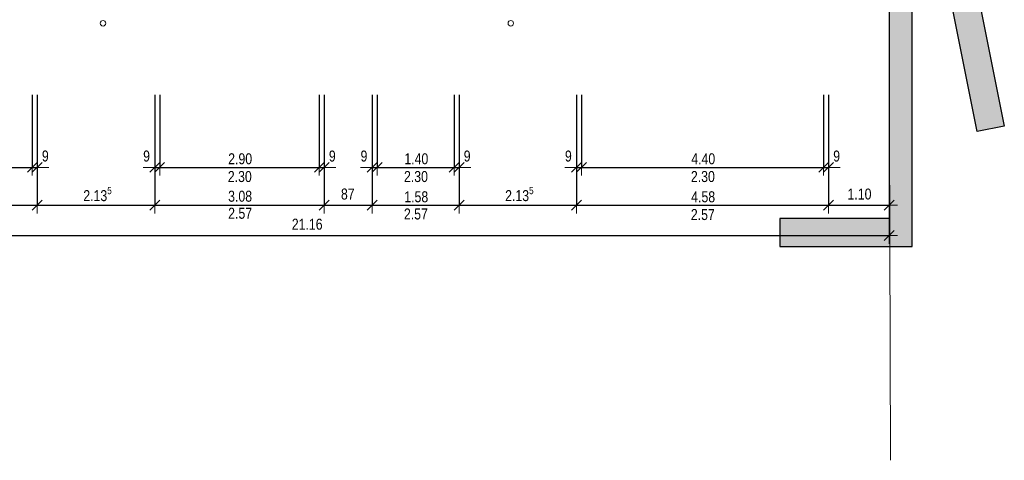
# Model space of a CAD drawing. Header units: metres. Extents: x -7.1 to 26.5, y -14.7 to 18.1.
# Tile 57 of 182: x 7.2 to 25.1, y -14.7 to -6.7. Entities that reach past the tile are written whole.
import ezdxf

# ---------------------------------------------------------------- set-up
doc = ezdxf.new("R2010")
doc.units = ezdxf.units.M
doc.header["$PDMODE"] = 65
doc.linetypes.add('AUSGEZOGEN', pattern=[0])
doc.linetypes.add('STRICHLINIE_S4', pattern=[0.0055, 0.0035, -0.001, 0, -0.001])
for name, color, linetype in [('XR$1$065 Möbel Einrichtung', 7, 'AUSGEZOGEN'), ('XR$1$255 Plangrafiken', 7, 'AUSGEZOGEN'), ('XR$2$105 Bemassungen 100', 7, 'AUSGEZOGEN'), ('XR$3$035 Decken', 7, 'AUSGEZOGEN')]:
    doc.layers.add(name, color=color, linetype=linetype)
doc.styles.add('ARIAL', font='arial.ttf')
doc.dimstyles.new('DIMSTYLE_3', dxfattribs={"dimtxt": 0.2, "dimasz": 0.3, "dimexe": 0, "dimexo": 0, "dimgap": 0.1, "dimtad": 2, "dimrnd": 0.005, "dimzin": 4, "dimdsep": 46, "dimtxsty": 'ARIAL', "dimblk1": 'ALL_ML_STRICH', "dimblk2": 'ALL_ML_STRICH', "dimsah": 1, "dimcen": 0, "dimclrd": 7, "dimclre": 7, "dimclrt": 7, "dimadec": 0, "dimazin": 0, "dimtfac": 1, "dimtdec": 0, "dimtix": 1, "dimtmove": 2, "dimatfit": 3, "dimfxl": 0, "dimtzin": 0, "dimlwd": 0, "dimlwe": 18, "dimarcsym": 0})
doc.dimstyles.new('DIMSTYLE_5', dxfattribs={"dimtxt": 0.2, "dimasz": 0.3, "dimexe": 0, "dimexo": 0, "dimgap": 0.1, "dimtad": 2, "dimdec": 1, "dimlfac": 100, "dimrnd": 0.5, "dimzin": 4, "dimdsep": 46, "dimtxsty": 'ARIAL', "dimblk1": 'ALL_ML_STRICH', "dimblk2": 'ALL_ML_STRICH', "dimsah": 1, "dimcen": 0, "dimclrd": 7, "dimclre": 7, "dimclrt": 7, "dimadec": 0, "dimazin": 0, "dimtfac": 1, "dimtdec": 0, "dimtix": 1, "dimtmove": 2, "dimatfit": 3, "dimfxl": 0, "dimtzin": 0, "dimlwd": 0, "dimlwe": 18, "dimarcsym": 0})
doc.dimstyles.new('DIMSTYLE_7', dxfattribs={"dimtxt": 0.2, "dimasz": 0.3, "dimexe": 0, "dimexo": 0, "dimgap": 0.1, "dimtad": 2, "dimdec": 1, "dimlfac": 100, "dimrnd": 0.5, "dimzin": 4, "dimdsep": 46, "dimtxsty": 'ARIAL', "dimblk1": 'ALL_ML_STRICH', "dimblk2": 'ALL_ML_STRICH', "dimsah": 1, "dimcen": 0, "dimclrd": 7, "dimclre": 7, "dimclrt": 7, "dimadec": 0, "dimazin": 0, "dimtfac": 1, "dimtdec": 0, "dimtix": 1, "dimtmove": 2, "dimatfit": 3, "dimfxl": 0, "dimtvp": 1.2, "dimtzin": 0, "dimlwd": 0, "dimlwe": 18, "dimarcsym": 0})
doc.dimstyles.new('DIMSTYLE_8', dxfattribs={"dimtxt": 0.2, "dimasz": 0.3, "dimexe": 0, "dimexo": 0, "dimgap": 0.1, "dimtad": 2, "dimdec": 3, "dimrnd": 0.005, "dimzin": 4, "dimdsep": 46, "dimtxsty": 'ARIAL', "dimblk1": 'ALL_ML_STRICH', "dimblk2": 'ALL_ML_STRICH', "dimsah": 1, "dimcen": 0, "dimclrd": 7, "dimclre": 7, "dimclrt": 7, "dimadec": 0, "dimazin": 0, "dimtfac": 1, "dimtdec": 0, "dimtix": 1, "dimtmove": 2, "dimatfit": 3, "dimfxl": 0, "dimtzin": 0, "dimlwd": 0, "dimlwe": 18, "dimarcsym": 0})
doc.dimstyles.new('DIMSTYLE_9', dxfattribs={"dimtxt": 0.2, "dimasz": 0.3, "dimexe": 0, "dimexo": 0, "dimgap": 0.1, "dimtad": 2, "dimdec": 3, "dimrnd": 0.005, "dimzin": 4, "dimdsep": 46, "dimtxsty": 'ARIAL', "dimblk1": 'ALL_ML_STRICH', "dimblk2": 'ALL_ML_STRICH', "dimsah": 1, "dimcen": 0, "dimclrd": 7, "dimclre": 7, "dimclrt": 7, "dimadec": 0, "dimazin": 0, "dimtfac": 1, "dimtdec": 0, "dimtix": 1, "dimtmove": 2, "dimatfit": 3, "dimfxl": 0, "dimtzin": 0, "dimlwd": 0, "dimlwe": 18, "dimarcsym": 0})

# ---------------------------------------------------------------- blocks, each defined once
blk = doc.blocks.new('COMPLEXOBJECT_26')
at = {"layer": 'XR$1$065 Möbel Einrichtung', "color": 8, "linetype": 'AUSGEZOGEN', "lineweight": 13, "transparency": 33554687}
for start, end in [(90, 270), (270, 90)]:
    blk.add_arc((8.747, -6.722), 0.05, start, end, dxfattribs=at)
blk = doc.blocks.new('COMPLEXOBJECT_27')
at = {"layer": 'XR$1$065 Möbel Einrichtung', "color": 8, "linetype": 'AUSGEZOGEN', "lineweight": 13, "transparency": 33554687}
for start, end in [(90, 270), (270, 90)]:
    blk.add_arc((16.157, -6.722), 0.05, start, end, dxfattribs=at)
blk = doc.blocks.new('ALL_ML_STRICH')
at = {"color": 0, "linetype": 'ByBlock', "lineweight": -2}
for p, q in [((-1, 0), (0.5, 0)), ((-0.3, -0.3), (0.3, 0.3)), ((0, -0.5), (0, 0.5))]:
    blk.add_line(p, q, dxfattribs=at)
blk = doc.blocks.new('*D124')
at = {"layer": 'DEFPOINTS', "color": 7, "linetype": 'AUSGEZOGEN', "lineweight": 18, "transparency": 16777216}
for p in [(3.062, -8.218), (7.462, -8.593), (3.062, -9.338)]:
    blk.add_point(p, dxfattribs=at)
at = {"layer": 'XR$2$105 Bemassungen 100', "color": 7, "linetype": 'AUSGEZOGEN', "lineweight": -2, "transparency": 16777216}
for p, q in [((3.062, -8.021), (3.062, -9.338)), ((7.462, -8.021), (7.462, -9.338)), ((3.062, -9.338), (7.462, -9.338))]:
    blk.add_line(p, q, dxfattribs=at)
at = {"layer": 'XR$2$105 Bemassungen 100', "color": 7, "linetype": 'AUSGEZOGEN', "lineweight": 18, "transparency": 16777216, "xscale": 0.3, "yscale": 0.3, "zscale": 0.3, "rotation": 180}
blk.add_blockref('ALL_ML_STRICH', (3.062, -9.338), dxfattribs=at)
at = {"layer": 'XR$2$105 Bemassungen 100', "color": 7, "linetype": 'AUSGEZOGEN', "lineweight": 18, "transparency": 16777216, "xscale": 0.3, "yscale": 0.3, "zscale": 0.3}
blk.add_blockref('ALL_ML_STRICH', (7.462, -9.338), dxfattribs=at)
at = {"layer": 'XR$2$105 Bemassungen 100', "color": 7, "linetype": 'AUSGEZOGEN', "lineweight": 18, "transparency": 16777216, "insert": (5.274, -9.133), "char_height": 0.2, "width": 0.64, "attachment_point": 5, "style": 'ARIAL'}
blk.add_mtext('\\W0.80;\\A1;{\\A1;{4.40\\H0.132000;\\S^ ;}}', dxfattribs=at)
blk = doc.blocks.new('*D125')
at = {"layer": 'DEFPOINTS', "color": 7, "linetype": 'AUSGEZOGEN', "lineweight": 18, "transparency": 16777216}
for p in [(7.462, -8.593), (7.552, -8.593), (7.462, -9.338)]:
    blk.add_point(p, dxfattribs=at)
at = {"layer": 'XR$2$105 Bemassungen 100', "color": 7, "linetype": 'AUSGEZOGEN', "lineweight": -2, "transparency": 16777216}
for p, q in [((7.462, -8.021), (7.462, -9.338)), ((7.552, -8.021), (7.552, -9.338)), ((7.462, -9.338), (7.552, -9.338))]:
    blk.add_line(p, q, dxfattribs=at)
at = {"layer": 'XR$2$105 Bemassungen 100', "color": 7, "linetype": 'AUSGEZOGEN', "lineweight": 18, "transparency": 16777216, "xscale": 0.3, "yscale": 0.3, "zscale": 0.3}
blk.add_blockref('ALL_ML_STRICH', (7.552, -9.338), dxfattribs=at)
at = {"layer": 'XR$2$105 Bemassungen 100', "color": 7, "linetype": 'AUSGEZOGEN', "lineweight": 18, "transparency": 16777216, "xscale": 0.3, "yscale": 0.3, "zscale": 0.3, "rotation": 180}
blk.add_blockref('ALL_ML_STRICH', (7.462, -9.338), dxfattribs=at)
at = {"layer": 'XR$2$105 Bemassungen 100', "color": 7, "linetype": 'AUSGEZOGEN', "lineweight": 18, "transparency": 16777216, "insert": (7.698, -9.133), "char_height": 0.2, "width": 0.48, "attachment_point": 5, "style": 'ARIAL'}
blk.add_mtext('\\W0.80;\\A1;{\\A1;{9\\H0.132000;\\S^ ;}}', dxfattribs=at)
blk = doc.blocks.new('*D126')
at = {"layer": 'DEFPOINTS', "color": 7, "linetype": 'AUSGEZOGEN', "lineweight": 18, "transparency": 16777216}
for p in [(1.872, -9.43), (23.032, -10.027), (1.872, -10.576)]:
    blk.add_point(p, dxfattribs=at)
at = {"layer": 'XR$2$105 Bemassungen 100', "color": 7, "linetype": 'AUSGEZOGEN', "lineweight": -2, "transparency": 16777216}
for p, q in [((1.872, -7.156), (1.872, -10.576)), ((23.032, -7.156), (23.032, -10.576)), ((1.872, -10.576), (23.032, -10.576))]:
    blk.add_line(p, q, dxfattribs=at)
at = {"layer": 'XR$2$105 Bemassungen 100', "color": 7, "linetype": 'AUSGEZOGEN', "lineweight": 18, "transparency": 16777216, "xscale": 0.3, "yscale": 0.3, "zscale": 0.3, "rotation": 180}
blk.add_blockref('ALL_ML_STRICH', (1.872, -10.576), dxfattribs=at)
at = {"layer": 'XR$2$105 Bemassungen 100', "color": 7, "linetype": 'AUSGEZOGEN', "lineweight": 18, "transparency": 16777216, "xscale": 0.3, "yscale": 0.3, "zscale": 0.3}
blk.add_blockref('ALL_ML_STRICH', (23.032, -10.576), dxfattribs=at)
at = {"layer": 'XR$2$105 Bemassungen 100', "color": 7, "linetype": 'AUSGEZOGEN', "lineweight": 18, "transparency": 16777216, "insert": (12.457, -10.372), "char_height": 0.2, "width": 0.8, "attachment_point": 5, "style": 'ARIAL'}
blk.add_mtext('\\W0.80;\\A1;{\\A1;{21.16\\H0.132000;\\S^ ;}}', dxfattribs=at)
blk = doc.blocks.new('*D127')
at = {"layer": 'DEFPOINTS', "color": 7, "linetype": 'AUSGEZOGEN', "lineweight": 18, "transparency": 16777216}
for p in [(17.352, -8.324), (17.442, -8.271), (17.352, -9.338)]:
    blk.add_point(p, dxfattribs=at)
at = {"layer": 'XR$2$105 Bemassungen 100', "color": 7, "linetype": 'AUSGEZOGEN', "lineweight": -2, "transparency": 16777216}
for p, q in [((17.352, -8.021), (17.352, -9.338)), ((17.442, -8.021), (17.442, -9.338)), ((17.352, -9.338), (17.442, -9.338))]:
    blk.add_line(p, q, dxfattribs=at)
at = {"layer": 'XR$2$105 Bemassungen 100', "color": 7, "linetype": 'AUSGEZOGEN', "lineweight": 18, "transparency": 16777216, "xscale": 0.3, "yscale": 0.3, "zscale": 0.3}
blk.add_blockref('ALL_ML_STRICH', (17.442, -9.338), dxfattribs=at)
at = {"layer": 'XR$2$105 Bemassungen 100', "color": 7, "linetype": 'AUSGEZOGEN', "lineweight": 18, "transparency": 16777216, "xscale": 0.3, "yscale": 0.3, "zscale": 0.3, "rotation": 180}
blk.add_blockref('ALL_ML_STRICH', (17.352, -9.338), dxfattribs=at)
at = {"layer": 'XR$2$105 Bemassungen 100', "color": 7, "linetype": 'AUSGEZOGEN', "lineweight": 18, "transparency": 16777216, "insert": (17.203, -9.134), "char_height": 0.2, "width": 0.48, "attachment_point": 5, "style": 'ARIAL'}
blk.add_mtext('\\W0.80;\\A1;{\\A1;{9\\H0.132000;\\S^ ;}}', dxfattribs=at)
blk = doc.blocks.new('*D128')
at = {"layer": 'DEFPOINTS', "color": 7, "linetype": 'AUSGEZOGEN', "lineweight": 18, "transparency": 16777216}
for p in [(17.442, -8.271), (21.842, -8.319), (17.442, -9.338)]:
    blk.add_point(p, dxfattribs=at)
at = {"layer": 'XR$2$105 Bemassungen 100', "color": 7, "linetype": 'AUSGEZOGEN', "lineweight": -2, "transparency": 16777216}
for p, q in [((17.442, -8.021), (17.442, -9.338)), ((21.842, -8.021), (21.842, -9.338)), ((17.442, -9.338), (21.842, -9.338))]:
    blk.add_line(p, q, dxfattribs=at)
at = {"layer": 'XR$2$105 Bemassungen 100', "color": 7, "linetype": 'AUSGEZOGEN', "lineweight": 18, "transparency": 16777216, "xscale": 0.3, "yscale": 0.3, "zscale": 0.3, "rotation": 180}
blk.add_blockref('ALL_ML_STRICH', (17.442, -9.338), dxfattribs=at)
at = {"layer": 'XR$2$105 Bemassungen 100', "color": 7, "linetype": 'AUSGEZOGEN', "lineweight": 18, "transparency": 16777216, "xscale": 0.3, "yscale": 0.3, "zscale": 0.3}
blk.add_blockref('ALL_ML_STRICH', (21.842, -9.338), dxfattribs=at)
at = {"layer": 'XR$2$105 Bemassungen 100', "color": 7, "linetype": 'AUSGEZOGEN', "lineweight": 18, "transparency": 16777216, "insert": (19.654, -9.184), "char_height": 0.2, "width": 0.64, "attachment_point": 5, "style": 'ARIAL'}
blk.add_mtext('\\W0.80;\\A1;{\\A1;{4.40\\H0.132000;\\S^ ;}}', dxfattribs=at)
at = {"layer": 'XR$2$105 Bemassungen 100', "color": 7, "linetype": 'AUSGEZOGEN', "lineweight": 18, "transparency": 16777216, "insert": (19.43, -9.405), "char_height": 0.2, "width": 0.01, "attachment_point": 1, "line_spacing_factor": 0.60241, "style": 'ARIAL'}
blk.add_mtext('\\W0.80;2.30', dxfattribs=at)
blk = doc.blocks.new('*D129')
at = {"layer": 'DEFPOINTS', "color": 7, "linetype": 'AUSGEZOGEN', "lineweight": 18, "transparency": 16777216}
for p in [(21.842, -8.319), (21.932, -8.29), (21.842, -9.338)]:
    blk.add_point(p, dxfattribs=at)
at = {"layer": 'XR$2$105 Bemassungen 100', "color": 7, "linetype": 'AUSGEZOGEN', "lineweight": -2, "transparency": 16777216}
for p, q in [((21.842, -8.021), (21.842, -9.338)), ((21.932, -8.021), (21.932, -9.338)), ((21.842, -9.338), (21.932, -9.338))]:
    blk.add_line(p, q, dxfattribs=at)
at = {"layer": 'XR$2$105 Bemassungen 100', "color": 7, "linetype": 'AUSGEZOGEN', "lineweight": 18, "transparency": 16777216, "xscale": 0.3, "yscale": 0.3, "zscale": 0.3}
blk.add_blockref('ALL_ML_STRICH', (21.932, -9.338), dxfattribs=at)
at = {"layer": 'XR$2$105 Bemassungen 100', "color": 7, "linetype": 'AUSGEZOGEN', "lineweight": 18, "transparency": 16777216, "xscale": 0.3, "yscale": 0.3, "zscale": 0.3, "rotation": 180}
blk.add_blockref('ALL_ML_STRICH', (21.842, -9.338), dxfattribs=at)
at = {"layer": 'XR$2$105 Bemassungen 100', "color": 7, "linetype": 'AUSGEZOGEN', "lineweight": 18, "transparency": 16777216, "insert": (22.078, -9.134), "char_height": 0.2, "width": 0.48, "attachment_point": 5, "style": 'ARIAL'}
blk.add_mtext('\\W0.80;\\A1;{\\A1;{9\\H0.132000;\\S^ ;}}', dxfattribs=at)
blk = doc.blocks.new('*D130')
at = {"layer": 'DEFPOINTS', "color": 7, "linetype": 'AUSGEZOGEN', "lineweight": 18, "transparency": 16777216}
for p in [(13.638, -8.228), (13.728, -8.218), (13.638, -9.338)]:
    blk.add_point(p, dxfattribs=at)
at = {"layer": 'XR$2$105 Bemassungen 100', "color": 7, "linetype": 'AUSGEZOGEN', "lineweight": -2, "transparency": 16777216}
for p, q in [((13.638, -8.021), (13.638, -9.338)), ((13.728, -8.021), (13.728, -9.338)), ((13.638, -9.338), (13.728, -9.338))]:
    blk.add_line(p, q, dxfattribs=at)
at = {"layer": 'XR$2$105 Bemassungen 100', "color": 7, "linetype": 'AUSGEZOGEN', "lineweight": 18, "transparency": 16777216, "xscale": 0.3, "yscale": 0.3, "zscale": 0.3}
blk.add_blockref('ALL_ML_STRICH', (13.728, -9.338), dxfattribs=at)
at = {"layer": 'XR$2$105 Bemassungen 100', "color": 7, "linetype": 'AUSGEZOGEN', "lineweight": 18, "transparency": 16777216, "xscale": 0.3, "yscale": 0.3, "zscale": 0.3, "rotation": 180}
blk.add_blockref('ALL_ML_STRICH', (13.638, -9.338), dxfattribs=at)
at = {"layer": 'XR$2$105 Bemassungen 100', "color": 7, "linetype": 'AUSGEZOGEN', "lineweight": 18, "transparency": 16777216, "insert": (13.489, -9.134), "char_height": 0.2, "width": 0.48, "attachment_point": 5, "style": 'ARIAL'}
blk.add_mtext('\\W0.80;\\A1;{\\A1;{9\\H0.132000;\\S^ ;}}', dxfattribs=at)
blk = doc.blocks.new('*D131')
at = {"layer": 'DEFPOINTS', "color": 7, "linetype": 'AUSGEZOGEN', "lineweight": 18, "transparency": 16777216}
for p in [(13.728, -8.218), (15.128, -8.266), (13.728, -9.338)]:
    blk.add_point(p, dxfattribs=at)
at = {"layer": 'XR$2$105 Bemassungen 100', "color": 7, "linetype": 'AUSGEZOGEN', "lineweight": -2, "transparency": 16777216}
for p, q in [((13.728, -8.021), (13.728, -9.338)), ((15.128, -8.021), (15.128, -9.338)), ((13.728, -9.338), (15.128, -9.338))]:
    blk.add_line(p, q, dxfattribs=at)
at = {"layer": 'XR$2$105 Bemassungen 100', "color": 7, "linetype": 'AUSGEZOGEN', "lineweight": 18, "transparency": 16777216, "xscale": 0.3, "yscale": 0.3, "zscale": 0.3, "rotation": 180}
blk.add_blockref('ALL_ML_STRICH', (13.728, -9.338), dxfattribs=at)
at = {"layer": 'XR$2$105 Bemassungen 100', "color": 7, "linetype": 'AUSGEZOGEN', "lineweight": 18, "transparency": 16777216, "xscale": 0.3, "yscale": 0.3, "zscale": 0.3}
blk.add_blockref('ALL_ML_STRICH', (15.128, -9.338), dxfattribs=at)
at = {"layer": 'XR$2$105 Bemassungen 100', "color": 7, "linetype": 'AUSGEZOGEN', "lineweight": 18, "transparency": 16777216, "insert": (14.44, -9.184), "char_height": 0.2, "width": 0.64, "attachment_point": 5, "style": 'ARIAL'}
blk.add_mtext('\\W0.80;\\A1;{\\A1;{1.40\\H0.132000;\\S^ ;}}', dxfattribs=at)
at = {"layer": 'XR$2$105 Bemassungen 100', "color": 7, "linetype": 'AUSGEZOGEN', "lineweight": 18, "transparency": 16777216, "insert": (14.216, -9.405), "char_height": 0.2, "width": 0.01, "attachment_point": 1, "line_spacing_factor": 0.60241, "style": 'ARIAL'}
blk.add_mtext('\\W0.80;2.30', dxfattribs=at)
blk = doc.blocks.new('*D132')
at = {"layer": 'DEFPOINTS', "color": 7, "linetype": 'AUSGEZOGEN', "lineweight": 18, "transparency": 16777216}
for p in [(15.128, -8.266), (15.128, -9.338), (15.218, -10.027)]:
    blk.add_point(p, dxfattribs=at)
at = {"layer": 'XR$2$105 Bemassungen 100', "color": 7, "linetype": 'AUSGEZOGEN', "lineweight": -2, "transparency": 16777216}
for p, q in [((15.128, -8.021), (15.128, -9.338)), ((15.128, -9.338), (15.218, -9.338)), ((15.218, -9.338), (15.218, -9.338))]:
    blk.add_line(p, q, dxfattribs=at)
at = {"layer": 'XR$2$105 Bemassungen 100', "color": 7, "linetype": 'AUSGEZOGEN', "lineweight": 18, "transparency": 16777216, "xscale": 0.3, "yscale": 0.3, "zscale": 0.3}
blk.add_blockref('ALL_ML_STRICH', (15.218, -9.338), dxfattribs=at)
at = {"layer": 'XR$2$105 Bemassungen 100', "color": 7, "linetype": 'AUSGEZOGEN', "lineweight": 18, "transparency": 16777216, "xscale": 0.3, "yscale": 0.3, "zscale": 0.3, "rotation": 180}
blk.add_blockref('ALL_ML_STRICH', (15.128, -9.338), dxfattribs=at)
at = {"layer": 'XR$2$105 Bemassungen 100', "color": 7, "linetype": 'AUSGEZOGEN', "lineweight": 18, "transparency": 16777216, "insert": (15.364, -9.134), "char_height": 0.2, "width": 0.48, "attachment_point": 5, "style": 'ARIAL'}
blk.add_mtext('\\W0.80;\\A1;{\\A1;{9\\H0.132000;\\S^ ;}}', dxfattribs=at)
blk = doc.blocks.new('*D133')
at = {"layer": 'DEFPOINTS', "color": 7, "linetype": 'AUSGEZOGEN', "lineweight": 18, "transparency": 16777216}
for p in [(9.687, -8.324), (9.777, -8.28), (9.687, -9.338)]:
    blk.add_point(p, dxfattribs=at)
at = {"layer": 'XR$2$105 Bemassungen 100', "color": 7, "linetype": 'AUSGEZOGEN', "lineweight": -2, "transparency": 16777216}
for p, q in [((9.687, -8.021), (9.687, -9.338)), ((9.777, -8.021), (9.777, -9.338)), ((9.687, -9.338), (9.777, -9.338))]:
    blk.add_line(p, q, dxfattribs=at)
at = {"layer": 'XR$2$105 Bemassungen 100', "color": 7, "linetype": 'AUSGEZOGEN', "lineweight": 18, "transparency": 16777216, "xscale": 0.3, "yscale": 0.3, "zscale": 0.3}
blk.add_blockref('ALL_ML_STRICH', (9.777, -9.338), dxfattribs=at)
at = {"layer": 'XR$2$105 Bemassungen 100', "color": 7, "linetype": 'AUSGEZOGEN', "lineweight": 18, "transparency": 16777216, "xscale": 0.3, "yscale": 0.3, "zscale": 0.3, "rotation": 180}
blk.add_blockref('ALL_ML_STRICH', (9.687, -9.338), dxfattribs=at)
at = {"layer": 'XR$2$105 Bemassungen 100', "color": 7, "linetype": 'AUSGEZOGEN', "lineweight": 18, "transparency": 16777216, "insert": (9.538, -9.134), "char_height": 0.2, "width": 0.48, "attachment_point": 5, "style": 'ARIAL'}
blk.add_mtext('\\W0.80;\\A1;{\\A1;{9\\H0.132000;\\S^ ;}}', dxfattribs=at)
blk = doc.blocks.new('*D134')
at = {"layer": 'DEFPOINTS', "color": 7, "linetype": 'AUSGEZOGEN', "lineweight": 18, "transparency": 16777216}
for p in [(12.677, -8.213), (9.777, -8.28), (9.777, -9.338)]:
    blk.add_point(p, dxfattribs=at)
at = {"layer": 'XR$2$105 Bemassungen 100', "color": 7, "linetype": 'AUSGEZOGEN', "lineweight": -2, "transparency": 16777216}
for p, q in [((9.777, -8.021), (9.777, -9.338)), ((12.677, -8.021), (12.677, -9.338)), ((9.777, -9.338), (12.677, -9.338))]:
    blk.add_line(p, q, dxfattribs=at)
at = {"layer": 'XR$2$105 Bemassungen 100', "color": 7, "linetype": 'AUSGEZOGEN', "lineweight": 18, "transparency": 16777216, "xscale": 0.3, "yscale": 0.3, "zscale": 0.3, "rotation": 180}
blk.add_blockref('ALL_ML_STRICH', (9.777, -9.338), dxfattribs=at)
at = {"layer": 'XR$2$105 Bemassungen 100', "color": 7, "linetype": 'AUSGEZOGEN', "lineweight": 18, "transparency": 16777216, "xscale": 0.3, "yscale": 0.3, "zscale": 0.3}
blk.add_blockref('ALL_ML_STRICH', (12.677, -9.338), dxfattribs=at)
at = {"layer": 'XR$2$105 Bemassungen 100', "color": 7, "linetype": 'AUSGEZOGEN', "lineweight": 18, "transparency": 16777216, "insert": (11.239, -9.184), "char_height": 0.2, "width": 0.64, "attachment_point": 5, "style": 'ARIAL'}
blk.add_mtext('\\W0.80;\\A1;{\\A1;{2.90\\H0.132000;\\S^ ;}}', dxfattribs=at)
at = {"layer": 'XR$2$105 Bemassungen 100', "color": 7, "linetype": 'AUSGEZOGEN', "lineweight": 18, "transparency": 16777216, "insert": (11.015, -9.405), "char_height": 0.2, "width": 0.01, "attachment_point": 1, "line_spacing_factor": 0.60241, "style": 'ARIAL'}
blk.add_mtext('\\W0.80;2.30', dxfattribs=at)
blk = doc.blocks.new('*D135')
at = {"layer": 'DEFPOINTS', "color": 7, "linetype": 'AUSGEZOGEN', "lineweight": 18, "transparency": 16777216}
for p in [(12.677, -8.213), (12.767, -8.213), (12.677, -9.338)]:
    blk.add_point(p, dxfattribs=at)
at = {"layer": 'XR$2$105 Bemassungen 100', "color": 7, "linetype": 'AUSGEZOGEN', "lineweight": -2, "transparency": 16777216}
for p, q in [((12.677, -8.021), (12.677, -9.338)), ((12.767, -8.021), (12.767, -9.338)), ((12.677, -9.338), (12.767, -9.338))]:
    blk.add_line(p, q, dxfattribs=at)
at = {"layer": 'XR$2$105 Bemassungen 100', "color": 7, "linetype": 'AUSGEZOGEN', "lineweight": 18, "transparency": 16777216, "xscale": 0.3, "yscale": 0.3, "zscale": 0.3}
blk.add_blockref('ALL_ML_STRICH', (12.767, -9.338), dxfattribs=at)
at = {"layer": 'XR$2$105 Bemassungen 100', "color": 7, "linetype": 'AUSGEZOGEN', "lineweight": 18, "transparency": 16777216, "xscale": 0.3, "yscale": 0.3, "zscale": 0.3, "rotation": 180}
blk.add_blockref('ALL_ML_STRICH', (12.677, -9.338), dxfattribs=at)
at = {"layer": 'XR$2$105 Bemassungen 100', "color": 7, "linetype": 'AUSGEZOGEN', "lineweight": 18, "transparency": 16777216, "insert": (12.913, -9.134), "char_height": 0.2, "width": 0.48, "attachment_point": 5, "style": 'ARIAL'}
blk.add_mtext('\\W0.80;\\A1;{\\A1;{9\\H0.132000;\\S^ ;}}', dxfattribs=at)
blk = doc.blocks.new('*D137')
at = {"layer": 'DEFPOINTS', "color": 7, "linetype": 'AUSGEZOGEN', "lineweight": 18, "transparency": 16777216}
for p in [(7.552, -9.822), (2.972, -9.894), (2.972, -10.027)]:
    blk.add_point(p, dxfattribs=at)
at = {"layer": 'XR$2$105 Bemassungen 100', "color": 7, "linetype": 'AUSGEZOGEN', "lineweight": -2, "transparency": 16777216}
for p, q in [((2.972, -8.021), (2.972, -10.027)), ((7.552, -8.021), (7.552, -10.027)), ((2.972, -10.027), (7.552, -10.027))]:
    blk.add_line(p, q, dxfattribs=at)
at = {"layer": 'XR$2$105 Bemassungen 100', "color": 7, "linetype": 'AUSGEZOGEN', "lineweight": 18, "transparency": 16777216, "xscale": 0.3, "yscale": 0.3, "zscale": 0.3, "rotation": 180}
blk.add_blockref('ALL_ML_STRICH', (2.972, -10.027), dxfattribs=at)
at = {"layer": 'XR$2$105 Bemassungen 100', "color": 7, "linetype": 'AUSGEZOGEN', "lineweight": 18, "transparency": 16777216, "xscale": 0.3, "yscale": 0.3, "zscale": 0.3}
blk.add_blockref('ALL_ML_STRICH', (7.552, -10.027), dxfattribs=at)
at = {"layer": 'XR$2$105 Bemassungen 100', "color": 7, "linetype": 'AUSGEZOGEN', "lineweight": 18, "transparency": 16777216, "insert": (5.273, -9.824), "char_height": 0.2, "width": 0.64, "attachment_point": 5, "style": 'ARIAL'}
blk.add_mtext('\\W0.80;\\A1;{\\A1;{4.58\\H0.132000;\\S^ ;}}', dxfattribs=at)
blk = doc.blocks.new('*D138')
at = {"layer": 'DEFPOINTS', "color": 7, "linetype": 'AUSGEZOGEN', "lineweight": 18, "transparency": 16777216}
for p in [(7.552, -9.822), (9.687, -9.746), (7.552, -10.027)]:
    blk.add_point(p, dxfattribs=at)
at = {"layer": 'XR$2$105 Bemassungen 100', "color": 7, "linetype": 'AUSGEZOGEN', "lineweight": -2, "transparency": 16777216}
for p, q in [((7.552, -8.021), (7.552, -10.027)), ((9.687, -8.021), (9.687, -10.027)), ((7.552, -10.027), (9.687, -10.027))]:
    blk.add_line(p, q, dxfattribs=at)
at = {"layer": 'XR$2$105 Bemassungen 100', "color": 7, "linetype": 'AUSGEZOGEN', "lineweight": 18, "transparency": 16777216, "xscale": 0.3, "yscale": 0.3, "zscale": 0.3, "rotation": 180}
blk.add_blockref('ALL_ML_STRICH', (7.552, -10.027), dxfattribs=at)
at = {"layer": 'XR$2$105 Bemassungen 100', "color": 7, "linetype": 'AUSGEZOGEN', "lineweight": 18, "transparency": 16777216, "xscale": 0.3, "yscale": 0.3, "zscale": 0.3}
blk.add_blockref('ALL_ML_STRICH', (9.687, -10.027), dxfattribs=at)
at = {"layer": 'XR$2$105 Bemassungen 100', "color": 7, "linetype": 'AUSGEZOGEN', "lineweight": 18, "transparency": 16777216, "insert": (8.647, -9.824), "char_height": 0.2, "width": 0.8, "attachment_point": 5, "style": 'ARIAL'}
blk.add_mtext('\\W0.80;\\A1;{\\A1;{2.13\\H0.132000;\\S5^ ;}}', dxfattribs=at)
blk = doc.blocks.new('*D139')
at = {"layer": 'DEFPOINTS', "color": 7, "linetype": 'AUSGEZOGEN', "lineweight": 18, "transparency": 16777216}
for p in [(12.767, -9.534), (9.687, -9.746), (9.687, -10.027)]:
    blk.add_point(p, dxfattribs=at)
at = {"layer": 'XR$2$105 Bemassungen 100', "color": 7, "linetype": 'AUSGEZOGEN', "lineweight": -2, "transparency": 16777216}
for p, q in [((9.687, -8.021), (9.687, -10.027)), ((12.767, -8.021), (12.767, -10.027)), ((9.687, -10.027), (12.767, -10.027))]:
    blk.add_line(p, q, dxfattribs=at)
at = {"layer": 'XR$2$105 Bemassungen 100', "color": 7, "linetype": 'AUSGEZOGEN', "lineweight": 18, "transparency": 16777216, "xscale": 0.3, "yscale": 0.3, "zscale": 0.3, "rotation": 180}
blk.add_blockref('ALL_ML_STRICH', (9.687, -10.027), dxfattribs=at)
at = {"layer": 'XR$2$105 Bemassungen 100', "color": 7, "linetype": 'AUSGEZOGEN', "lineweight": 18, "transparency": 16777216, "xscale": 0.3, "yscale": 0.3, "zscale": 0.3}
blk.add_blockref('ALL_ML_STRICH', (12.767, -10.027), dxfattribs=at)
at = {"layer": 'XR$2$105 Bemassungen 100', "color": 7, "linetype": 'AUSGEZOGEN', "lineweight": 18, "transparency": 16777216, "insert": (11.238, -9.864), "char_height": 0.2, "width": 0.64, "attachment_point": 5, "style": 'ARIAL'}
blk.add_mtext('\\W0.80;\\A1;{\\A1;{3.08\\H0.132000;\\S^ ;}}', dxfattribs=at)
at = {"layer": 'XR$2$105 Bemassungen 100', "color": 7, "linetype": 'AUSGEZOGEN', "lineweight": 18, "transparency": 16777216, "insert": (11.021, -10.072), "char_height": 0.2, "width": 0.01, "attachment_point": 1, "line_spacing_factor": 0.60241, "style": 'ARIAL'}
blk.add_mtext('\\W0.80;2.57', dxfattribs=at)
blk = doc.blocks.new('*D140')
at = {"layer": 'DEFPOINTS', "color": 7, "linetype": 'AUSGEZOGEN', "lineweight": 18, "transparency": 16777216}
for p in [(12.767, -9.534), (13.638, -9.549), (12.767, -10.027)]:
    blk.add_point(p, dxfattribs=at)
at = {"layer": 'XR$2$105 Bemassungen 100', "color": 7, "linetype": 'AUSGEZOGEN', "lineweight": -2, "transparency": 16777216}
for p, q in [((12.767, -8.021), (12.767, -10.027)), ((13.638, -8.021), (13.638, -10.027)), ((12.767, -10.027), (13.638, -10.027))]:
    blk.add_line(p, q, dxfattribs=at)
at = {"layer": 'XR$2$105 Bemassungen 100', "color": 7, "linetype": 'AUSGEZOGEN', "lineweight": 18, "transparency": 16777216, "xscale": 0.3, "yscale": 0.3, "zscale": 0.3, "rotation": 180}
blk.add_blockref('ALL_ML_STRICH', (12.767, -10.027), dxfattribs=at)
at = {"layer": 'XR$2$105 Bemassungen 100', "color": 7, "linetype": 'AUSGEZOGEN', "lineweight": 18, "transparency": 16777216, "xscale": 0.3, "yscale": 0.3, "zscale": 0.3}
blk.add_blockref('ALL_ML_STRICH', (13.638, -10.027), dxfattribs=at)
at = {"layer": 'XR$2$105 Bemassungen 100', "color": 7, "linetype": 'AUSGEZOGEN', "lineweight": 18, "transparency": 16777216, "insert": (13.195, -9.824), "char_height": 0.2, "width": 0.64, "attachment_point": 5, "style": 'ARIAL'}
blk.add_mtext('\\W0.80;\\A1;{\\A1;{87\\H0.132000;\\S^ ;}}', dxfattribs=at)
blk = doc.blocks.new('*D141')
at = {"layer": 'DEFPOINTS', "color": 7, "linetype": 'AUSGEZOGEN', "lineweight": 18, "transparency": 16777216}
for p in [(13.638, -9.549), (15.218, -9.681), (13.638, -10.027)]:
    blk.add_point(p, dxfattribs=at)
at = {"layer": 'XR$2$105 Bemassungen 100', "color": 7, "linetype": 'AUSGEZOGEN', "lineweight": -2, "transparency": 16777216}
for p, q in [((13.638, -8.021), (13.638, -10.027)), ((15.218, -8.021), (15.218, -10.027)), ((13.638, -10.027), (15.218, -10.027))]:
    blk.add_line(p, q, dxfattribs=at)
at = {"layer": 'XR$2$105 Bemassungen 100', "color": 7, "linetype": 'AUSGEZOGEN', "lineweight": 18, "transparency": 16777216, "xscale": 0.3, "yscale": 0.3, "zscale": 0.3, "rotation": 180}
blk.add_blockref('ALL_ML_STRICH', (13.638, -10.027), dxfattribs=at)
at = {"layer": 'XR$2$105 Bemassungen 100', "color": 7, "linetype": 'AUSGEZOGEN', "lineweight": 18, "transparency": 16777216, "xscale": 0.3, "yscale": 0.3, "zscale": 0.3}
blk.add_blockref('ALL_ML_STRICH', (15.218, -10.027), dxfattribs=at)
at = {"layer": 'XR$2$105 Bemassungen 100', "color": 7, "linetype": 'AUSGEZOGEN', "lineweight": 18, "transparency": 16777216, "insert": (14.439, -9.874), "char_height": 0.2, "width": 0.64, "attachment_point": 5, "style": 'ARIAL'}
blk.add_mtext('\\W0.80;\\A1;{\\A1;{1.58\\H0.132000;\\S^ ;}}', dxfattribs=at)
at = {"layer": 'XR$2$105 Bemassungen 100', "color": 7, "linetype": 'AUSGEZOGEN', "lineweight": 18, "transparency": 16777216, "insert": (14.215, -10.085), "char_height": 0.2, "width": 0.01, "attachment_point": 1, "line_spacing_factor": 0.60241, "style": 'ARIAL'}
blk.add_mtext('\\W0.80;2.57', dxfattribs=at)
blk = doc.blocks.new('*D142')
at = {"layer": 'DEFPOINTS', "color": 7, "linetype": 'AUSGEZOGEN', "lineweight": 18, "transparency": 16777216}
for p in [(15.218, -9.681), (17.352, -9.681), (15.218, -10.027)]:
    blk.add_point(p, dxfattribs=at)
at = {"layer": 'XR$2$105 Bemassungen 100', "color": 7, "linetype": 'AUSGEZOGEN', "lineweight": -2, "transparency": 16777216}
for p, q in [((15.218, -8.021), (15.218, -10.027)), ((17.352, -8.021), (17.352, -10.027)), ((15.218, -10.027), (17.352, -10.027))]:
    blk.add_line(p, q, dxfattribs=at)
at = {"layer": 'XR$2$105 Bemassungen 100', "color": 7, "linetype": 'AUSGEZOGEN', "lineweight": 18, "transparency": 16777216, "xscale": 0.3, "yscale": 0.3, "zscale": 0.3, "rotation": 180}
blk.add_blockref('ALL_ML_STRICH', (15.218, -10.027), dxfattribs=at)
at = {"layer": 'XR$2$105 Bemassungen 100', "color": 7, "linetype": 'AUSGEZOGEN', "lineweight": 18, "transparency": 16777216, "xscale": 0.3, "yscale": 0.3, "zscale": 0.3}
blk.add_blockref('ALL_ML_STRICH', (17.352, -10.027), dxfattribs=at)
at = {"layer": 'XR$2$105 Bemassungen 100', "color": 7, "linetype": 'AUSGEZOGEN', "lineweight": 18, "transparency": 16777216, "insert": (16.313, -9.824), "char_height": 0.2, "width": 0.8, "attachment_point": 5, "style": 'ARIAL'}
blk.add_mtext('\\W0.80;\\A1;{\\A1;{2.13\\H0.132000;\\S5^ ;}}', dxfattribs=at)
blk = doc.blocks.new('*D143')
at = {"layer": 'DEFPOINTS', "color": 7, "linetype": 'AUSGEZOGEN', "lineweight": 18, "transparency": 16777216}
for p in [(17.352, -9.681), (21.932, -9.811), (17.352, -10.027)]:
    blk.add_point(p, dxfattribs=at)
at = {"layer": 'XR$2$105 Bemassungen 100', "color": 7, "linetype": 'AUSGEZOGEN', "lineweight": -2, "transparency": 16777216}
for p, q in [((17.352, -8.021), (17.352, -10.027)), ((21.932, -8.021), (21.932, -10.027)), ((17.352, -10.027), (21.932, -10.027))]:
    blk.add_line(p, q, dxfattribs=at)
at = {"layer": 'XR$2$105 Bemassungen 100', "color": 7, "linetype": 'AUSGEZOGEN', "lineweight": 18, "transparency": 16777216, "xscale": 0.3, "yscale": 0.3, "zscale": 0.3, "rotation": 180}
blk.add_blockref('ALL_ML_STRICH', (17.352, -10.027), dxfattribs=at)
at = {"layer": 'XR$2$105 Bemassungen 100', "color": 7, "linetype": 'AUSGEZOGEN', "lineweight": 18, "transparency": 16777216, "xscale": 0.3, "yscale": 0.3, "zscale": 0.3}
blk.add_blockref('ALL_ML_STRICH', (21.932, -10.027), dxfattribs=at)
at = {"layer": 'XR$2$105 Bemassungen 100', "color": 7, "linetype": 'AUSGEZOGEN', "lineweight": 18, "transparency": 16777216, "insert": (19.653, -9.874), "char_height": 0.2, "width": 0.64, "attachment_point": 5, "style": 'ARIAL'}
blk.add_mtext('\\W0.80;\\A1;{\\A1;{4.58\\H0.132000;\\S^ ;}}', dxfattribs=at)
at = {"layer": 'XR$2$105 Bemassungen 100', "color": 7, "linetype": 'AUSGEZOGEN', "lineweight": 18, "transparency": 16777216, "insert": (19.429, -10.095), "char_height": 0.2, "width": 0.01, "attachment_point": 1, "line_spacing_factor": 0.60241, "style": 'ARIAL'}
blk.add_mtext('\\W0.80;2.57', dxfattribs=at)
blk = doc.blocks.new('*D144')
at = {"layer": 'DEFPOINTS', "color": 7, "linetype": 'AUSGEZOGEN', "lineweight": 18, "transparency": 16777216}
for p in [(21.932, -9.811), (21.932, -10.027), (23.032, -10.576)]:
    blk.add_point(p, dxfattribs=at)
at = {"layer": 'XR$2$105 Bemassungen 100', "color": 7, "linetype": 'AUSGEZOGEN', "lineweight": -2, "transparency": 16777216}
for p, q in [((21.932, -8.021), (21.932, -10.027)), ((21.932, -10.027), (23.032, -10.027)), ((23.032, -10.027), (23.032, -10.027))]:
    blk.add_line(p, q, dxfattribs=at)
at = {"layer": 'XR$2$105 Bemassungen 100', "color": 7, "linetype": 'AUSGEZOGEN', "lineweight": 18, "transparency": 16777216, "xscale": 0.3, "yscale": 0.3, "zscale": 0.3, "rotation": 180}
blk.add_blockref('ALL_ML_STRICH', (21.932, -10.027), dxfattribs=at)
at = {"layer": 'XR$2$105 Bemassungen 100', "color": 7, "linetype": 'AUSGEZOGEN', "lineweight": 18, "transparency": 16777216, "xscale": 0.3, "yscale": 0.3, "zscale": 0.3}
blk.add_blockref('ALL_ML_STRICH', (23.032, -10.027), dxfattribs=at)
at = {"layer": 'XR$2$105 Bemassungen 100', "color": 7, "linetype": 'AUSGEZOGEN', "lineweight": 18, "transparency": 16777216, "insert": (22.494, -9.824), "char_height": 0.2, "width": 0.64, "attachment_point": 5, "style": 'ARIAL'}
blk.add_mtext('\\W0.80;\\A1;{\\A1;{1.10\\H0.132000;\\S^ ;}}', dxfattribs=at)

msp = doc.modelspace()

# ---------------------------------------------------------------- hatches: boundary and pattern name
at = {"layer": 'XR$3$035 Decken', "linetype": 'STRICHLINIE_S4', "lineweight": 13, "transparency": 33554687}
for points in [[(23.0318, -2.4365), (22.9918, -2.9416), (23.4833, -2.934), (24.6352, -8.6876), (25.1255, -8.5894), (23.8931, -2.434)], [(21.0432, -10.776), (23.4518, -10.776), (23.4518, -6.1784), (23.0318, -6.1784), (23.0318, -10.2654), (21.0432, -10.2654)]]:
    msp.add_hatch(color=9, dxfattribs=at).paths.add_polyline_path(points)

# ---------------------------------------------------------------- linework, layer by layer
at = {"layer": 'XR$1$255 Plangrafiken', "color": 31, "linetype": 'AUSGEZOGEN', "lineweight": 18, "transparency": 33554687}
msp.add_line((23.0318, -6.6579), (23.0549, -14.6579), dxfattribs=at)
at = {"layer": 'XR$3$035 Decken', "color": 8, "linetype": 'AUSGEZOGEN', "lineweight": 25, "transparency": 33554687}
for points in [[(23.0318, -2.4365), (23.8931, -2.434), (25.1255, -8.5894), (24.6352, -8.6876), (23.4833, -2.934), (22.9918, -2.9416), (23.0318, -2.4365)], [(21.0432, -10.776), (23.4518, -10.776), (23.4518, -6.1784), (23.0318, -6.1784), (23.0318, -10.2654), (21.0432, -10.2654), (21.0432, -10.776)]]:
    msp.add_lwpolyline(points, close=True, dxfattribs=at)

# ---------------------------------------------------------------- block references
at = {"layer": 'XR$1$065 Möbel Einrichtung', "color": 8, "linetype": 'AUSGEZOGEN', "lineweight": 13, "transparency": 33554687}
for name in ['COMPLEXOBJECT_26', 'COMPLEXOBJECT_27']:
    msp.add_blockref(name, (0, 0), dxfattribs=at)

# ---------------------------------------------------------------- dimensions: what is measured, and where the dimension line sits
at = {"layer": 'XR$2$105 Bemassungen 100', "color": 7, "linetype": 'AUSGEZOGEN', "lineweight": 18, "transparency": 33554687}
for base, p1, p2, dimstyle, picture, middle in [((23.0318, -10.5765), (1.8718, -7.1565), (23.0318, -7.1565), 'DIMSTYLE_3', '*D126', (12.4572, -10.3722)), ((7.5518, -10.0272), (2.9718, -8.0206), (7.5518, -8.0206), 'DIMSTYLE_3', '*D137', (5.2732, -9.8238)), ((7.4618, -9.3375), (3.0618, -8.0206), (7.4618, -8.0206), 'DIMSTYLE_3', '*D124', (5.2736, -9.1333)), ((7.5518, -9.3375), (7.4618, -8.0206), (7.5518, -8.0206), 'DIMSTYLE_7', '*D125', (7.6978, -9.1333)), ((9.6868, -10.0272), (7.5518, -8.0206), (9.6868, -8.0206), 'DIMSTYLE_8', '*D138', (8.6471, -9.8237)), ((9.7768, -9.3375), (9.6868, -8.0206), (9.7768, -8.0206), 'DIMSTYLE_7', '*D133', (9.5383, -9.1341)), ((12.7668, -9.3375), (12.6768, -8.0206), (12.7668, -8.0206), 'DIMSTYLE_7', '*D135', (12.9128, -9.1341)), ((13.6379, -10.0272), (12.7668, -8.0206), (13.6379, -8.0206), 'DIMSTYLE_5', '*D140', (13.1951, -9.8238)), ((13.7279, -9.3375), (13.6379, -8.0206), (13.7279, -8.0206), 'DIMSTYLE_7', '*D130', (13.4894, -9.1341)), ((15.2179, -9.3375), (15.1279, -8.0206), (15.2179, -9.3375), 'DIMSTYLE_7', '*D132', (15.3639, -9.1341)), ((17.3518, -10.0272), (15.2179, -8.0206), (17.3518, -8.0206), 'DIMSTYLE_9', '*D142', (16.3127, -9.8237)), ((17.4418, -9.3375), (17.3518, -8.0206), (17.4418, -8.0206), 'DIMSTYLE_7', '*D127', (17.2033, -9.1341)), ((21.9318, -9.3375), (21.8418, -8.0206), (21.9318, -8.0206), 'DIMSTYLE_7', '*D129', (22.0778, -9.1341)), ((23.0318, -10.0272), (21.9318, -8.0206), (23.0318, -10.0272), 'DIMSTYLE_3', '*D144', (22.4936, -9.8238))]:
    dim = msp.add_linear_dim(base=base, p1=p1, p2=p2, dimstyle=dimstyle, override={"dimpost": '<>', "dimclrd": 7, "dimclre": 7, "dimclrt": 7, "dimlwd": 0, "dimlwe": 18}, dxfattribs=at)
    dim.commit()
    dim.dimension.update_dxf_attribs({"geometry": picture, "text_midpoint": middle, "dimtype": 160})
for base, p1, p2, text, picture, middle in [((12.7668, -10.0272), (9.6868, -8.0206), (12.7668, -8.0206), '<>\\X\\W0.80;2.57', '*D139', (11.2382, -9.8637)), ((12.6768, -9.3375), (9.7768, -8.0206), (12.6768, -8.0206), '<>\\X\\W0.80;2.30', '*D134', (11.2386, -9.1841)), ((15.2179, -10.0272), (13.6379, -8.0206), (15.2179, -8.0206), '<>\\X\\W0.80;2.57', '*D141', (14.4393, -9.8738)), ((15.1279, -9.3375), (13.7279, -8.0206), (15.1279, -8.0206), '<>\\X\\W0.80;2.30', '*D131', (14.4397, -9.1841)), ((21.9318, -10.0272), (17.3518, -8.0206), (21.9318, -8.0206), '<>\\X\\W0.80;2.57', '*D143', (19.6532, -9.8738)), ((21.8418, -9.3375), (17.4418, -8.0206), (21.8418, -8.0206), '<>\\X\\W0.80;2.30', '*D128', (19.6536, -9.1841))]:
    dim = msp.add_linear_dim(base=base, p1=p1, p2=p2, text=text, dimstyle='DIMSTYLE_3', override={"dimpost": '<>', "dimclrd": 7, "dimclre": 7, "dimclrt": 7, "dimlwd": 0, "dimlwe": 18}, dxfattribs=at)
    dim.commit()
    dim.dimension.update_dxf_attribs({"geometry": picture, "text_midpoint": middle, "dimtype": 160})

doc.saveas('drawing.dxf')
